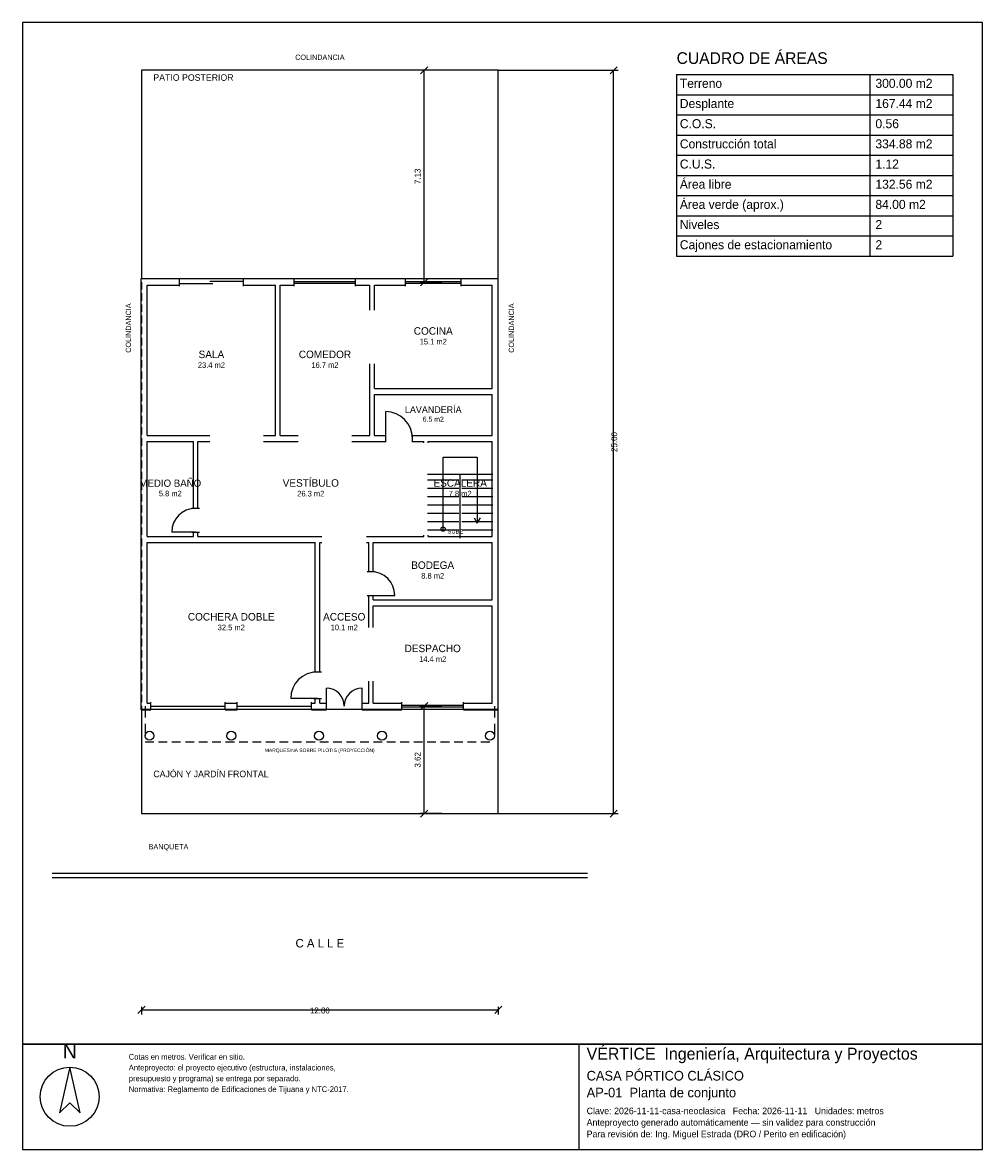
# Model space of a CAD drawing. Header units: metres. Extents: x -4 to 28.3, y -11.3 to 26.6.
import ezdxf
from ezdxf.enums import TextEntityAlignment as Align

# ---------------------------------------------------------------- set-up
doc = ezdxf.new("R2010")
doc.units = ezdxf.units.M
doc.header["$LTSCALE"] = 0.5
doc.linetypes.add('DASHED', pattern=[0.75, 0.5, -0.25])
for name, color, linetype in [('A-AREA', 252, 'CONTINUOUS'), ('A-ESCALERA', 6, 'CONTINUOUS'), ('A-EXTERIOR', 82, 'CONTINUOUS'), ('A-LIMITE', 1, 'DASHED'), ('A-MUROS', 7, 'CONTINUOUS'), ('A-PUERTAS', 2, 'CONTINUOUS'), ('A-TEXTO', 3, 'CONTINUOUS'), ('A-VANOS', 4, 'CONTINUOUS'), ('COTAS', 8, 'CONTINUOUS'), ('LAMINA', 9, 'CONTINUOUS')]:
    doc.layers.add(name, color=color, linetype=linetype)
doc.styles.get("Standard").update_dxf_attribs({"font": 'txt', "width": 0.9})

msp = doc.modelspace()

# ---------------------------------------------------------------- linework, layer by layer
at = {"layer": 'A-ESCALERA'}
for p, q in [((9.62, 11.42), (11.82, 11.42)), ((10.72, 9.27), (10.72, 11.42)), ((9.62, 11.23), (10.67, 11.23)), ((10.77, 11.23), (11.82, 11.23)), ((9.62, 10.95), (10.67, 10.95)), ((9.62, 10.67), (10.67, 10.67)), ((10.77, 10.95), (11.82, 10.95)), ((10.77, 10.67), (11.82, 10.67)), ((9.62, 10.39), (10.67, 10.39)), ((10.77, 10.39), (11.82, 10.39)), ((9.62, 10.11), (10.67, 10.11)), ((10.77, 10.11), (11.82, 10.11)), ((9.62, 9.83), (10.67, 9.83)), ((9.62, 9.55), (10.67, 9.55)), ((10.77, 9.83), (11.82, 9.83)), ((10.77, 9.55), (11.82, 9.55))]:
    msp.add_line(p, q, dxfattribs=at)
for points in [[(10.145, 9.57), (10.145, 11.995), (11.295, 11.995), (11.295, 9.77)], [(11.187, 9.95), (11.295, 9.77), (11.403, 9.95)]]:
    msp.add_lwpolyline(points, dxfattribs=at)
msp.add_circle((10.145, 9.57), 0.07, dxfattribs=at)
at = {"layer": 'A-EXTERIOR'}
for p, q in [((-3, -2), (15, -2)), ((-3, -2.15), (15, -2.15))]:
    msp.add_line(p, q, dxfattribs=at)
for points in [[(0, 18), (12, 18), (12, 25), (0, 25)], [(0, 0), (12, 0), (12, 3.5), (0, 3.5)]]:
    msp.add_lwpolyline(points, close=True, dxfattribs=at)
at = {"layer": 'A-LIMITE'}
msp.add_lwpolyline([(0, 0), (12, 0), (12, 25), (0, 25)], close=True, dxfattribs=at)
at = {"layer": 'A-MUROS'}
for p, q in [((-0.005, 17.995), (1.278, 17.995)), ((-0.005, 3.495), (-0.005, 17.995)), ((1.278, 17.74), (1.278, 18)), ((3.428, 17.74), (3.428, 18)), ((3.428, 17.995), (5.141, 17.995)), ((5.141, 17.74), (5.141, 18)), ((7.202, 17.74), (7.202, 18)), ((7.202, 17.995), (8.877, 17.995)), ((8.877, 17.74), (8.877, 18)), ((10.751, 17.74), (10.751, 18)), ((10.751, 17.995), (11.995, 17.995)), ((11.995, 3.495), (11.995, 17.995)), ((0.195, 17.77), (1.278, 17.77)), ((0.195, 12.72), (0.195, 17.77)), ((3.428, 17.77), (4.51, 17.77)), ((4.51, 12.72), (4.51, 17.77)), ((4.66, 17.77), (5.141, 17.77)), ((4.66, 12.72), (4.66, 17.77)), ((7.202, 17.77), (7.683, 17.77)), ((7.683, 16.932), (7.683, 17.77)), ((7.833, 17.77), (8.877, 17.77)), ((7.833, 16.932), (7.833, 17.77)), ((10.751, 17.77), (11.795, 17.77)), ((11.795, 14.295), (11.795, 17.77)), ((7.683, 12.72), (7.683, 15.132)), ((7.833, 14.295), (7.833, 15.132)), ((7.833, 14.295), (11.795, 14.295)), ((7.833, 14.095), (11.795, 14.095)), ((7.833, 12.72), (7.833, 14.095)), ((11.795, 12.72), (11.795, 14.095)), ((0.195, 12.72), (2.303, 12.72)), ((0.195, 12.52), (1.745, 12.52)), ((0.195, 9.32), (0.195, 12.52)), ((1.745, 10.27), (1.745, 12.52)), ((1.895, 12.52), (2.303, 12.52)), ((1.895, 10.27), (1.895, 12.52)), ((4.103, 12.72), (4.51, 12.72)), ((4.103, 12.52), (5.271, 12.52)), ((4.66, 12.72), (5.271, 12.72)), ((7.072, 12.72), (7.683, 12.72)), ((7.072, 12.52), (8.214, 12.52)), ((7.833, 12.72), (8.214, 12.72)), ((8.214, 12.49), (8.214, 12.75)), ((9.114, 12.49), (9.114, 12.75)), ((9.114, 12.72), (11.795, 12.72)), ((9.114, 12.52), (9.495, 12.52)), ((9.495, 12.47), (9.495, 12.52)), ((9.645, 12.52), (11.795, 12.52)), ((9.645, 12.47), (9.645, 12.52)), ((11.795, 9.32), (11.795, 12.52)), ((1.69, 10.27), (1.95, 10.27)), ((0.195, 9.32), (1.745, 9.32)), ((0.195, 9.12), (5.845, 9.12)), ((0.195, 3.72), (0.195, 9.12)), ((1.69, 9.47), (1.95, 9.47)), ((1.745, 9.32), (1.745, 9.47)), ((1.895, 9.32), (1.895, 9.47)), ((1.895, 9.32), (6.07, 9.32)), ((5.845, 4.77), (5.845, 9.12)), ((5.995, 9.12), (6.07, 9.12)), ((5.995, 4.77), (5.995, 9.12)), ((7.57, 9.32), (9.495, 9.32)), ((7.57, 9.12), (7.645, 9.12)), ((7.645, 8.142), (7.645, 9.12)), ((7.795, 9.12), (11.795, 9.12)), ((7.795, 8.142), (7.795, 9.12)), ((9.495, 9.32), (9.495, 9.37)), ((9.645, 9.32), (9.645, 9.37)), ((9.645, 9.32), (11.795, 9.32)), ((11.795, 7.192), (11.795, 9.12)), ((7.59, 8.142), (7.85, 8.142)), ((7.59, 7.342), (7.85, 7.342)), ((7.645, 6.256), (7.645, 7.342)), ((7.795, 7.192), (7.795, 7.342)), ((7.795, 7.192), (11.795, 7.192)), ((7.795, 6.992), (11.795, 6.992)), ((7.795, 6.256), (7.795, 6.992)), ((11.795, 3.72), (11.795, 6.992)), ((5.79, 4.77), (6.05, 4.77)), ((7.645, 3.72), (7.645, 4.456)), ((7.795, 3.72), (7.795, 4.456)), ((5.79, 3.87), (6.05, 3.87)), ((5.845, 3.72), (5.845, 3.87)), ((5.995, 3.72), (5.995, 3.87)), ((-0.005, 3.495), (0.32, 3.495)), ((0.195, 3.72), (0.32, 3.72)), ((0.32, 3.49), (0.32, 3.75)), ((2.82, 3.49), (2.82, 3.75)), ((2.82, 3.72), (3.22, 3.72)), ((2.82, 3.495), (3.22, 3.495)), ((3.22, 3.49), (3.22, 3.75)), ((5.72, 3.49), (5.72, 3.75)), ((5.72, 3.72), (5.845, 3.72)), ((5.72, 3.495), (6.22, 3.495)), ((5.995, 3.72), (6.22, 3.72)), ((6.22, 3.49), (6.22, 3.75)), ((7.42, 3.49), (7.42, 3.75)), ((7.42, 3.72), (7.645, 3.72)), ((7.42, 3.495), (8.758, 3.495)), ((7.795, 3.72), (8.758, 3.72)), ((8.758, 3.49), (8.758, 3.75)), ((10.832, 3.49), (10.832, 3.75)), ((10.832, 3.72), (11.795, 3.72)), ((10.832, 3.495), (11.995, 3.495))]:
    msp.add_line(p, q, dxfattribs=at)
for centre in [(0.27, 2.62), (3.02, 2.62), (5.97, 2.62), (8.089, 2.62), (11.72, 2.62)]:
    msp.add_circle(centre, 0.15, dxfattribs=at)
at = {"layer": 'A-PUERTAS'}
for p, q in [((8.214, 12.62), (8.214, 13.52)), ((1.82, 9.47), (1.02, 9.47)), ((7.72, 7.342), (8.52, 7.342)), ((6.22, 3.62), (6.22, 4.22)), ((7.42, 3.62), (7.42, 4.22)), ((5.92, 3.87), (5.02, 3.87))]:
    msp.add_line(p, q, dxfattribs=at)
for centre, radius, start, end in [((8.214, 12.62), 0.9, 0, 90), ((1.82, 9.47), 0.8, 90, 180), ((7.72, 7.342), 0.8, 0, 90), ((5.92, 3.87), 0.9, 90, 180), ((6.22, 3.62), 0.6, 0, 90), ((7.42, 3.62), 0.6, 90, 180)]:
    msp.add_arc(centre, radius, start, end, dxfattribs=at)
at = {"layer": 'A-VANOS'}
for p, q in [((1.278, 17.83), (2.403, 17.83)), ((2.303, 17.91), (3.428, 17.91)), ((5.141, 17.9), (7.202, 17.9)), ((5.141, 17.84), (7.202, 17.84)), ((8.877, 17.9), (10.751, 17.9)), ((8.877, 17.84), (10.751, 17.84)), ((0.32, 3.62), (2.82, 3.62)), ((3.22, 3.62), (5.72, 3.62)), ((8.758, 3.65), (10.832, 3.65)), ((8.758, 3.59), (10.832, 3.59))]:
    msp.add_line(p, q, dxfattribs=at)
at = {"layer": 'COTAS'}
for p, q in [((9.3875, 24.88), (9.6275, 25.12)), ((15.76, 24.88), (16, 25.12)), ((10.1075, 25), (9.3575, 25)), ((9.5075, 17.87), (9.5075, 25)), ((12, 25), (16.03, 25)), ((15.88, 0), (15.88, 25)), ((18, 24.8571), (27.2857, 24.8571)), ((18, 24.8571), (18, 18.75)), ((24.5, 24.8571), (24.5, 18.75)), ((27.2857, 24.8571), (27.2857, 18.75)), ((18, 24.1786), (27.2857, 24.1786)), ((18, 23.5), (27.2857, 23.5)), ((18, 22.8214), (27.2857, 22.8214)), ((18, 22.1429), (27.2857, 22.1429)), ((18, 21.4643), (27.2857, 21.4643)), ((18, 20.7857), (27.2857, 20.7857)), ((18, 20.1071), (27.2857, 20.1071)), ((18, 19.4286), (27.2857, 19.4286)), ((18, 18.75), (27.2857, 18.75)), ((10.1075, 17.87), (9.3575, 17.87)), ((9.3875, 17.75), (9.6275, 17.99)), ((0.12, 3.62), (0.12, 3.23)), ((10.1075, 3.62), (9.3575, 3.62)), ((9.3875, 3.5), (9.6275, 3.74)), ((9.5075, 0), (9.5075, 3.62)), ((11.87, 3.62), (11.87, 3.23)), ((0.12, 3.02), (0.12, 2.63)), ((11.87, 3.02), (11.87, 2.63)), ((0.12, 2.42), (0.4138, 2.42)), ((0.5719, 2.42), (0.8657, 2.42)), ((1.0238, 2.42), (1.3176, 2.42)), ((1.4758, 2.42), (1.7695, 2.42)), ((1.9277, 2.42), (2.2214, 2.42)), ((2.3796, 2.42), (2.6734, 2.42)), ((2.8315, 2.42), (3.1253, 2.42)), ((3.2835, 2.42), (3.5772, 2.42)), ((3.7354, 2.42), (4.0291, 2.42)), ((4.1873, 2.42), (4.4811, 2.42)), ((4.6392, 2.42), (4.933, 2.42)), ((5.0912, 2.42), (5.3849, 2.42)), ((5.5431, 2.42), (5.8368, 2.42)), ((5.995, 2.42), (6.2888, 2.42)), ((6.4469, 2.42), (6.7407, 2.42)), ((6.8988, 2.42), (7.1926, 2.42)), ((7.3508, 2.42), (7.6445, 2.42)), ((7.8027, 2.42), (8.0964, 2.42)), ((8.2546, 2.42), (8.5484, 2.42)), ((8.7065, 2.42), (9.0003, 2.42)), ((9.1585, 2.42), (9.4522, 2.42)), ((9.6104, 2.42), (9.9041, 2.42)), ((10.0623, 2.42), (10.3561, 2.42)), ((10.5142, 2.42), (10.808, 2.42)), ((10.9662, 2.42), (11.2599, 2.42)), ((11.4181, 2.42), (11.7118, 2.42)), ((10.1075, 0), (9.3575, 0)), ((9.3875, -0.12), (9.6275, 0.12)), ((12, 0), (16.03, 0)), ((15.76, -0.12), (16, 0.12)), ((-0.12, -6.72), (0.12, -6.48)), ((0, -6.5), (0, -6.75)), ((0, -6.6), (12, -6.6)), ((11.88, -6.72), (12.12, -6.48)), ((12, -6.5), (12, -6.75))]:
    msp.add_line(p, q, dxfattribs=at)
at = {"layer": 'LAMINA'}
msp.add_line((14.7257, -11.2941), (14.7257, -7.75), dxfattribs=at)
for points in [[(-4, -7.75), (28.2857, -7.75), (28.2857, 26.6071), (-4, 26.6071)], [(-4, -11.2941), (28.2857, -11.2941), (28.2857, -7.75), (-4, -7.75)], [(-2.4122, -8.5297), (-2.7596, -10.0678), (-2.4122, -9.7205), (-2.0649, -10.0678)]]:
    msp.add_lwpolyline(points, close=True, dxfattribs=at)
msp.add_circle((-2.4122, -9.522), 0.9923, dxfattribs=at)

# ---------------------------------------------------------------- texts
at = {"layer": 'A-AREA'}
for s, height, p in [('15.1 m2', 0.189, (9.814, 15.7805)), ('23.4 m2', 0.189, (2.3525, 14.993)), ('16.7 m2', 0.189, (6.1715, 14.993)), ('6.5 m2', 0.1688, (9.814, 13.1825)), ('5.8 m2', 0.1821, (0.97, 10.6771)), ('26.3 m2', 0.189, (5.695, 10.668)), ('7.8 m2', 0.189, (10.72, 10.668)), ('8.8 m2', 0.189, (9.795, 7.904)), ('32.5 m2', 0.189, (3.02, 6.168)), ('10.1 m2', 0.189, (6.82, 6.168)), ('14.4 m2', 0.189, (9.795, 5.104)), ('MARQUESINA SOBRE PILOTIS (PROYECCIÓN)', 0.12, (5.995, 2.07))]:
    msp.add_text(s, height=height, dxfattribs=at).set_placement(p, align=Align.CENTER)
at = {"layer": 'A-ESCALERA'}
msp.add_text('SUBE', height=0.14, dxfattribs=at).set_placement((10.295, 9.42))
at = {"layer": 'A-TEXTO'}
for s, height, p in [('COLINDANCIA', 0.176, (6, 25.352)), ('COCINA', 0.252, (9.814, 16.1081)), ('SALA', 0.252, (2.3525, 15.3206)), ('COMEDOR', 0.252, (6.1715, 15.3206)), ('LAVANDERÍA', 0.225, (9.814, 13.475)), ('MEDIO BAÑO', 0.2429, (0.97, 10.9929)), ('VESTÍBULO', 0.252, (5.695, 10.9956)), ('ESCALERA', 0.252, (10.72, 10.9956)), ('BODEGA', 0.252, (9.795, 8.2316)), ('COCHERA DOBLE', 0.252, (3.02, 6.4956)), ('ACCESO', 0.252, (6.82, 6.4956)), ('DESPACHO', 0.252, (9.795, 5.4316)), ('C A L L E', 0.286, (6, -4.5))]:
    msp.add_text(s, height=height, dxfattribs=at).set_placement(p, align=Align.CENTER)
for s, height, p in [('CUADRO DE ÁREAS', 0.3929, (18, 25.2143)), ('PATIO POSTERIOR', 0.22, (0.4, 24.648)), ('Terreno', 0.3036, (18.1071, 24.4107)), ('300.00 m2', 0.3036, (24.6857, 24.4107)), ('Desplante', 0.3036, (18.1071, 23.7321)), ('167.44 m2', 0.3036, (24.6857, 23.7321)), ('C.O.S.', 0.3036, (18.1071, 23.0536)), ('0.56', 0.3036, (24.6857, 23.0536)), ('Construcción total', 0.3036, (18.1071, 22.375)), ('334.88 m2', 0.3036, (24.6857, 22.375)), ('C.U.S.', 0.3036, (18.1071, 21.6964)), ('1.12', 0.3036, (24.6857, 21.6964)), ('Área libre', 0.3036, (18.1071, 21.0179)), ('132.56 m2', 0.3036, (24.6857, 21.0179)), ('Área verde (aprox.)', 0.3036, (18.1071, 20.3393)), ('84.00 m2', 0.3036, (24.6857, 20.3393)), ('Niveles', 0.3036, (18.1071, 19.6607)), ('2', 0.3036, (24.6857, 19.6607)), ('Cajones de estacionamiento', 0.3036, (18.1071, 18.9821)), ('2', 0.3036, (24.6857, 18.9821)), ('CAJÓN Y JARDÍN FRONTAL', 0.22, (0.4, 1.225)), ('BANQUETA', 0.176, (0.24, -1.2))]:
    msp.add_text(s, height=height, dxfattribs=at).set_placement(p)
for p in [(-0.352, 15.5), (12.528, 15.5)]:
    msp.add_text('COLINDANCIA', height=0.176, rotation=90, dxfattribs=at).set_placement(p)
at = {"layer": 'COTAS'}
for s, p in [('7.13', (9.3875, 21.435)), ('25.00', (16, 12.5)), ('3.62', (9.3875, 1.81))]:
    msp.add_text(s, height=0.2, rotation=90, dxfattribs=at).set_placement(p, align=Align.CENTER)
msp.add_text('12.00', height=0.2, dxfattribs=at).set_placement((6, -6.72), align=Align.CENTER)
at = {"layer": 'LAMINA'}
msp.add_text('N', height=0.4962, dxfattribs=at).set_placement((-2.4122, -8.232), align=Align.CENTER)
for s, height, p in [('VÉRTICE  Ingeniería, Arquitectura y Proyectos', 0.4006, (14.9723, -8.2739)), ('Cotas en metros. Verificar en sitio.', 0.1911, (-0.4276, -8.2739)), ('Anteproyecto: el proyecto ejecutivo (estructura, instalaciones,', 0.1911, (-0.4276, -8.6369)), ('CASA PÓRTICO CLÁSICO', 0.3236, (14.9723, -8.975)), ('presupuesto y programa) se entrega por separado.', 0.1911, (-0.4276, -9)), ('Normativa: Reglamento de Edificaciones de Tijuana y NTC-2017.', 0.1911, (-0.4276, -9.363)), ('AP-01  Planta de conjunto', 0.3236, (14.9723, -9.5413)), ('Anteproyecto generado automáticamente — sin validez para construcción', 0.2219, (14.9723, -10.4959)), ('Clave: 2026-11-11-casa-neoclasica   Fecha: 2026-11-11   Unidades: metros', 0.2219, (14.9723, -10.1076)), ('Para revisión de: Ing. Miguel Estrada (DRO / Perito en edificación)', 0.2219, (14.9723, -10.8842))]:
    msp.add_text(s, height=height, dxfattribs=at).set_placement(p)

doc.saveas('drawing.dxf')
